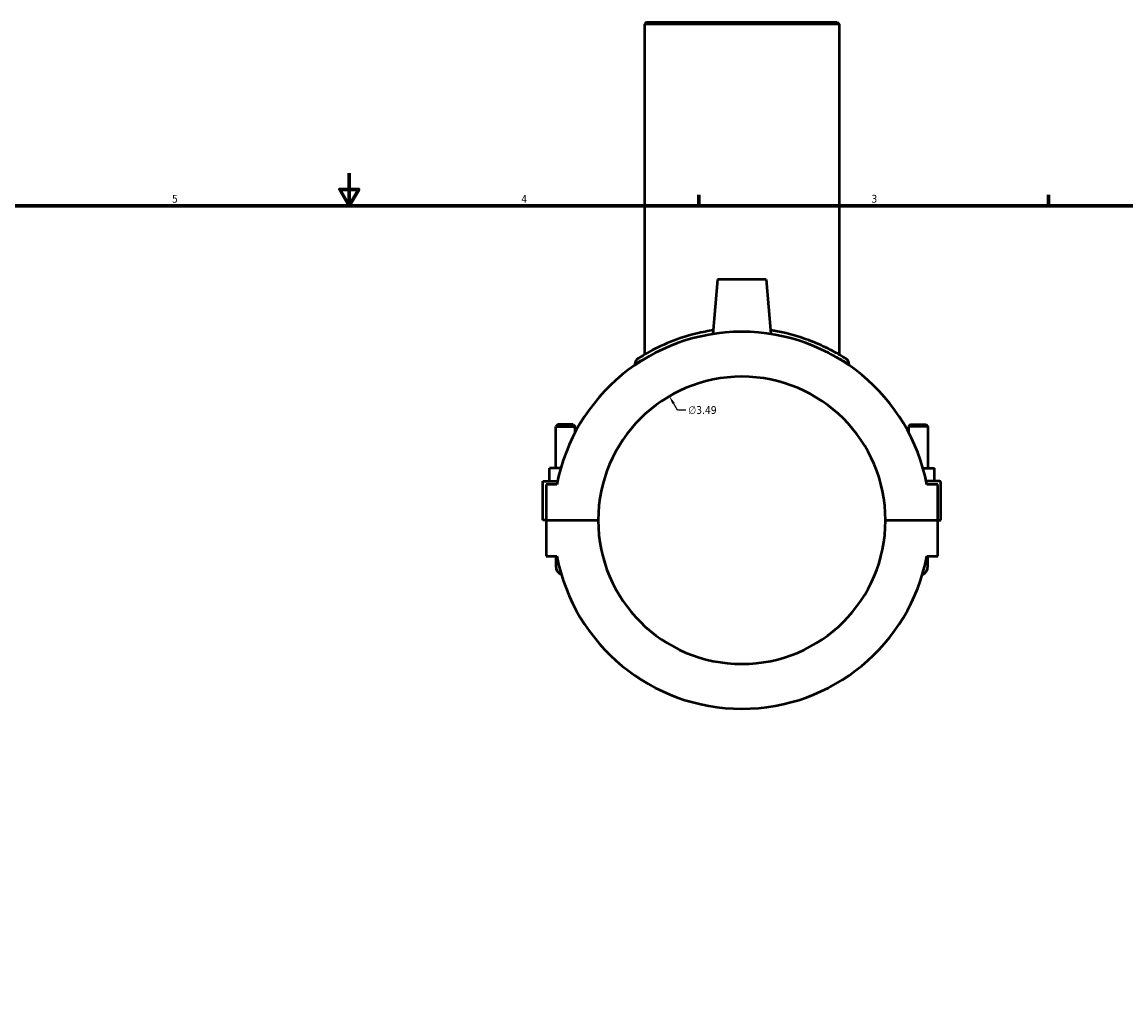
# Model space of a CAD drawing. Header units: inches. Extents: x -0.9 to 53.8, y -0.2 to 48.9.
# Tile 4 of 8: x 13 to 26.4, y 11.5 to 23.2. Entities that reach past the tile are written whole.
import ezdxf

# ---------------------------------------------------------------- set-up
doc = ezdxf.new("R2010")
doc.units = ezdxf.units.IN
doc.header["$MEASUREMENT"] = 0
for name, color, linetype, lineweight in [('Border (ANSI)', 7, 'Continuous', 70), ('Dimension (ANSI)', 7, 'Continuous', 25), ('Visible (ANSI)', 7, 'Continuous', 50), ('Visible Narrow (ANSI)', 7, 'Continuous', 35)]:
    doc.layers.add(name, color=color, linetype=linetype, lineweight=lineweight)
doc.styles.add('Note Text (ANSI)', font='tahoma.ttf')
doc.dimstyles.new('Default (ANSI)', dxfattribs={"dimtxt": 0.094488, "dimasz": 0.098425, "dimexe": 0.125, "dimexo": 0.0625, "dimgap": 0.031496, "dimtad": 0, "dimtih": 1, "dimtoh": 1, "dimrnd": 1e-08, "dimzin": 4, "dimdsep": 46, "dimtxsty": 'Note Text (ANSI)', "dimcen": 0.09, "dimdle": 0.393701, "dimclrd": 256, "dimclre": 256, "dimclrt": 5, "dimadec": 0, "dimazin": 1, "dimtfac": 1, "dimtofl": 0, "dimtmove": 0, "dimatfit": 3, "dimfxl": 1, "dimtolj": 1, "dimtzin": 4, "dimlwd": -1, "dimlwe": -1, "dimarcsym": 0})

# ---------------------------------------------------------------- blocks, each defined once
blk = doc.blocks.new('Borders Default Border')
at = {"layer": 'Border (ANSI)'}
for p, q in [((21.25, 21), (21.25, 21.134)), ((25.5, 21), (25.5, 21.134))]:
    blk.add_line(p, q, dxfattribs=at)
at = {"layer": 'Border (ANSI)', "flags": 128}
for points in [[(17, 21.4), (17, 21), (16.885, 21.2), (17.115, 21.2), (17, 21)], [(0.5, 1), (0.5, 21), (33.5, 21), (33.5, 1), (0.5, 1)]]:
    blk.add_lwpolyline(points, dxfattribs=at)
at = {"layer": 'Border (ANSI)', "color": 5, "true_color": 0x0000ff, "char_height": 0.0945, "attachment_point": 7, "style": 'Note Text (ANSI)'}
for s, insert in [('5', (14.847, 21.038)), ('4', (19.092, 21.04)), ('3', (23.346, 21.038))]:
    blk.add_mtext(s, dxfattribs=dict(at, insert=insert))
blk = doc.blocks.new('*D9')
at = {"layer": 'Defpoints', "color": 0, "transparency": 16777216}
for p in [(20.891, 18.686), (22.654, 15.671)]:
    blk.add_point(p, dxfattribs=at)
at = {"layer": 'Dimension (ANSI)', "transparency": 16777216}
for p, q in [((20.99, 18.516), (20.941, 18.601)), ((21.089, 18.516), (20.99, 18.516))]:
    blk.add_line(p, q, dxfattribs=at)
blk.add_solid([(20.955, 18.609), (20.926, 18.593), (20.891, 18.686)], dxfattribs=at)
at = {"layer": 'Dimension (ANSI)', "color": 5, "transparency": 16777216, "insert": (21.12, 18.567), "char_height": 0.0945, "attachment_point": 1, "style": 'Note Text (ANSI)'}
blk.add_mtext('\\A1;∅3.49', dxfattribs=at)

msp = doc.modelspace()

# ---------------------------------------------------------------- linework, layer by layer
at = {"layer": 'Visible (ANSI)'}
for p, q in [((20.613, 23.235), (20.589, 23.211)), ((22.955, 23.211), (20.589, 23.211)), ((20.589, 23.211), (20.589, 19.193)), ((20.613, 23.235), (22.932, 23.235)), ((22.932, 23.235), (22.955, 23.211)), ((22.955, 23.211), (22.955, 19.193)), ((21.477, 20.106), (21.419, 19.442)), ((22.068, 20.106), (21.477, 20.106)), ((22.068, 20.106), (22.126, 19.442)), ((20.471, 19.08), (20.471, 19.064)), ((23.074, 19.08), (23.074, 19.064)), ((19.534, 18.345), (19.51, 18.321)), ((19.51, 18.321), (19.747, 18.321)), ((19.51, 17.812), (19.51, 18.321)), ((19.723, 18.345), (19.534, 18.345)), ((19.723, 18.345), (19.747, 18.321)), ((19.747, 18.249), (19.747, 18.321)), ((23.822, 18.345), (23.798, 18.321)), ((24.034, 18.321), (23.798, 18.321)), ((23.798, 18.321), (23.798, 18.249)), ((23.822, 18.345), (24.01, 18.345)), ((24.01, 18.345), (24.034, 18.321)), ((24.034, 18.321), (24.034, 17.812)), ((19.432, 17.655), (19.432, 17.812)), ((19.571, 17.812), (19.432, 17.812)), ((23.974, 17.812), (24.113, 17.812)), ((24.113, 17.655), (24.113, 17.812)), ((19.353, 17.655), (19.531, 17.655)), ((19.353, 17.181), (19.353, 17.655)), ((19.523, 17.615), (19.392, 17.615)), ((19.392, 17.615), (19.392, 17.181)), ((24.172, 17.655), (24.013, 17.655)), ((24.152, 17.615), (24.021, 17.615)), ((24.152, 17.181), (24.152, 17.615)), ((24.192, 17.181), (24.192, 17.635)), ((19.392, 17.181), (19.353, 17.181)), ((19.392, 17.181), (20.026, 17.181)), ((19.392, 17.177), (19.392, 16.742)), ((20.026, 17.177), (19.392, 17.177)), ((19.51, 17.177), (19.51, 17.181)), ((19.747, 17.177), (19.747, 17.181)), ((23.518, 17.181), (24.152, 17.181)), ((24.152, 17.177), (23.518, 17.177)), ((23.798, 17.181), (23.798, 17.177)), ((24.034, 17.181), (24.034, 17.177)), ((24.152, 17.181), (24.192, 17.181)), ((24.152, 16.742), (24.152, 17.177)), ((19.392, 16.742), (19.523, 16.742)), ((19.51, 16.742), (19.51, 16.624)), ((24.021, 16.742), (24.152, 16.742)), ((24.034, 16.624), (24.034, 16.742))]:
    msp.add_line(p, q, dxfattribs=at)
for centre, radius, start, end in [((21.772, 17.179), 2.291, 10.9841, 169.0159), ((20.542, 19.08), 0.071, 122.9044, 180), ((23.003, 19.08), 0.071, 0, 57.0956), ((21.772, 17.179), 1.746, 0.0646, 179.9354), ((24.172, 17.635), 0.0197, 0, 90), ((21.772, 17.179), 1.746, 180.0646, 359.9354), ((21.772, 17.179), 2.291, 190.9841, 349.0159), ((19.628, 16.624), 0.118, 180, 245.2122), ((23.916, 16.624), 0.118, 294.7878, 0)]:
    msp.add_arc(centre, radius, start, end, dxfattribs=at)
for points, knots in [([(21.423, 19.488), (21.39, 19.483), (21.357, 19.478), (21.186, 19.444), (21.059, 19.406), (20.829, 19.32), (20.729, 19.271), (20.611, 19.206), (20.576, 19.185), (20.525, 19.154), (20.51, 19.144), (20.504, 19.14), (20.503, 19.14), (20.503, 19.14)], [16.227572, 16.227572, 16.227572, 16.227572, 16.489969, 16.489969, 17.624836, 17.624836, 18.858179, 18.858179, 19.574216, 19.574216, 20.290252, 20.290252, 20.447831, 20.447831, 20.447831, 20.447831]), ([(23.041, 19.14), (23.041, 19.14), (23.028, 19.148), (22.975, 19.181), (22.931, 19.208), (22.809, 19.273), (22.728, 19.312), (22.507, 19.4), (22.355, 19.447), (22.165, 19.481), (22.144, 19.485), (22.122, 19.488)], [10.223913, 10.223913, 10.223913, 10.223913, 11.002003, 11.002003, 11.904524, 11.904524, 12.912507, 12.912507, 14.269454, 14.269454, 14.444165, 14.444165, 14.444165, 14.444165])]:
    msp.add_open_spline(points, degree=3, knots=knots, dxfattribs=at)
at = {"layer": 'Visible Narrow (ANSI)'}
msp.add_arc((23.003, 19.08), 0.071, 2.8548, 54.2408, dxfattribs=at)
for points, knots in [([(20.471, 19.08), (20.471, 19.08), (20.471, 19.081), (20.477, 19.084), (20.493, 19.094), (20.545, 19.124), (20.581, 19.144), (20.652, 19.181), (20.682, 19.196), (20.714, 19.211)], [-20.447831, -20.447831, -20.447831, -20.447831, -20.290252, -20.290252, -19.574216, -19.574216, -18.858179, -18.858179, -18.431132, -18.431132, -18.431132, -18.431132]), ([(22.83, 19.211), (22.856, 19.199), (22.88, 19.187), (22.961, 19.146), (23.006, 19.12), (23.061, 19.088), (23.074, 19.08), (23.074, 19.08)], [-12.240611, -12.240611, -12.240611, -12.240611, -11.904524, -11.904524, -11.002003, -11.002003, -10.223913, -10.223913, -10.223913, -10.223913])]:
    msp.add_open_spline(points, degree=3, knots=knots, dxfattribs=at)

# ---------------------------------------------------------------- block references
msp.add_blockref('Borders Default Border', (0, 0))

# ---------------------------------------------------------------- dimensions: what is measured, and where the dimension line sits
at = {"layer": 'Dimension (ANSI)'}
dim = msp.add_diameter_dim_2p(p1=(22.654, 15.671), p2=(20.891, 18.686), dimstyle='Default (ANSI)', override={"dimgap": 0.031496, "dimdec": 2, "dimlfac": 1, "dimtol": 0, "dimlim": 0, "dimtp": 0, "dimtm": 0, "dimtdec": 2}, dxfattribs=at)
dim.commit()
dim.dimension.update_dxf_attribs({"geometry": '*D9', "text_midpoint": (21.292, 18.516), "dimtype": 163})

doc.saveas('drawing.dxf')
